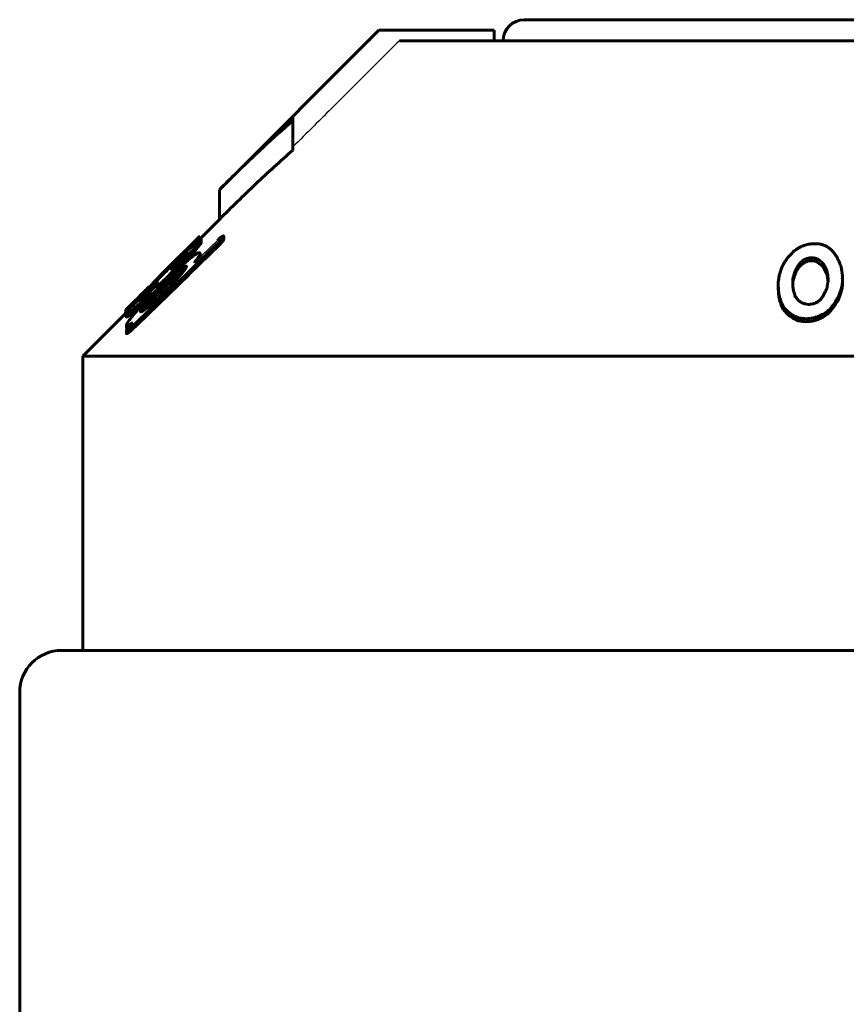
# Model space of a CAD drawing. Header units: millimetres. Extents: x -268 to 542, y -145 to 144.
# Tile 11 of 14: x 377 to 417, y 96 to 142. Entities that reach past the tile are written whole.
import ezdxf

# ---------------------------------------------------------------- set-up
doc = ezdxf.new("R2010")
doc.units = ezdxf.units.MM
doc.linetypes.add('K5LT-1', pattern=[0])
doc.linetypes.add('K5LT_BASIC', pattern=[0])
doc.layers.add('Системный слой (1)', color=7, linetype='Continuous', true_color=0x6c6c6c)

# ---------------------------------------------------------------- blocks, each defined once
blk = doc.blocks.new('U36')
at = {"layer": 'Системный слой (1)', "color": 150, "linetype": 'K5LT_BASIC', "lineweight": 60, "true_color": 0x0080ff}
for p, q in [((385.778, 132.186), (385.766, 132.175)), ((385.783, 132.19), (385.778, 132.186)), ((385.785, 132.191), (385.783, 132.19)), ((385.783, 132.188), (385.784, 132.19)), ((385.784, 132.19), (385.784, 132.191)), ((385.784, 132.191), (385.785, 132.191))]:
    blk.add_line(p, q, dxfattribs=at)
blk = doc.blocks.new('U37')
at = {"layer": 'Системный слой (1)', "color": 150, "linetype": 'K5LT_BASIC', "lineweight": 60, "true_color": 0x0080ff}
for p, q in [((415.452, 130.747), (415.115, 131.001)), ((415.626, 130.411), (415.452, 130.747)), ((415.688, 130.048), (415.626, 130.411))]:
    blk.add_line(p, q, dxfattribs=at)
blk = doc.blocks.new('U39')
at = {"layer": 'Системный слой (1)', "color": 150, "linetype": 'K5LT_BASIC', "lineweight": 60, "true_color": 0x0080ff}
for p, q in [((384.637, 130.765), (384.559, 130.689)), ((384.715, 130.839), (384.637, 130.765)), ((384.793, 130.913), (384.715, 130.839))]:
    blk.add_line(p, q, dxfattribs=at)
blk = doc.blocks.new('U40')
at = {"layer": 'Системный слой (1)', "color": 150, "linetype": 'K5LT_BASIC', "lineweight": 60, "true_color": 0x0080ff}
for p, q in [((383.788, 129.74), (383.793, 129.729)), ((383.793, 129.729), (383.813, 129.731)), ((383.813, 129.731), (383.854, 129.755))]:
    blk.add_line(p, q, dxfattribs=at)
blk = doc.blocks.new('U42')
at = {"layer": 'Системный слой (1)', "color": 150, "linetype": 'K5LT_BASIC', "lineweight": 60, "true_color": 0x0080ff}
for p, q in [((382.308, 127.819), (382.321, 127.809)), ((382.321, 127.809), (382.342, 127.806)), ((382.342, 127.806), (382.372, 127.811))]:
    blk.add_line(p, q, dxfattribs=at)
blk = doc.blocks.new('U43')
at = {"layer": 'Системный слой (1)', "color": 150, "linetype": 'K5LT_BASIC', "lineweight": 60, "true_color": 0x0080ff}
for p, q in [((382.263, 128.569), (382.265, 128.575)), ((382.265, 128.575), (382.269, 128.585)), ((382.269, 128.585), (382.277, 128.597))]:
    blk.add_line(p, q, dxfattribs=at)
blk = doc.blocks.new('U46')
at = {"layer": 'Системный слой (1)', "color": 150, "linetype": 'K5LT_BASIC', "lineweight": 60, "true_color": 0x0080ff}
for p, q in [((384.949, 130.84), (385.242, 131.153)), ((385.242, 131.153), (385.514, 131.453)), ((384.641, 130.517), (384.949, 130.84))]:
    blk.add_line(p, q, dxfattribs=at)
blk = doc.blocks.new('U48')
at = {"layer": 'Системный слой (1)', "color": 150, "linetype": 'K5LT_BASIC', "lineweight": 60, "true_color": 0x0080ff}
for p, q in [((385.785, 132.109), (385.817, 132.131)), ((385.817, 132.131), (385.835, 132.139)), ((385.835, 132.139), (385.841, 132.133))]:
    blk.add_line(p, q, dxfattribs=at)
blk = doc.blocks.new('U51')
at = {"layer": 'Системный слой (1)', "color": 150, "linetype": 'K5LT_BASIC', "lineweight": 60, "true_color": 0x0080ff}
for p, q in [((414.054, 130.211), (414.028, 130.117)), ((414.012, 130.022), (414.005, 129.928)), ((414.028, 130.117), (414.012, 130.022))]:
    blk.add_line(p, q, dxfattribs=at)
blk = doc.blocks.new('U53')
at = {"layer": 'Системный слой (1)', "color": 150, "linetype": 'K5LT_BASIC', "lineweight": 60, "true_color": 0x0080ff}
for p, q in [((382.277, 128.541), (382.289, 128.551)), ((382.289, 128.551), (382.319, 128.578)), ((382.319, 128.578), (382.363, 128.618))]:
    blk.add_line(p, q, dxfattribs=at)
blk = doc.blocks.new('U54')
at = {"layer": 'Системный слой (1)', "color": 150, "linetype": 'K5LT_BASIC', "lineweight": 60, "true_color": 0x0080ff}
for p, q in [((383.921, 130.33), (385.689, 132.099)), ((382.395, 128.804), (383.152, 129.561))]:
    blk.add_line(p, q, dxfattribs=at)
blk = doc.blocks.new('U55')
at = {"layer": 'Системный слой (1)', "color": 150, "linetype": 'K5LT_BASIC', "lineweight": 60, "true_color": 0x0080ff}
for p, q in [((385.785, 132.052), (386.732, 133)), ((380.232, 126.5), (382.277, 128.545))]:
    blk.add_line(p, q, dxfattribs=at)
blk = doc.blocks.new('U61')
at = {"layer": 'Системный слой (1)', "color": 150, "linetype": 'K5LT_BASIC', "lineweight": 60, "true_color": 0x0080ff}
for p, q in [((383.46, 129.588), (383.604, 129.736)), ((383.604, 129.736), (383.75, 129.885)), ((383.32, 129.442), (383.46, 129.588))]:
    blk.add_line(p, q, dxfattribs=at)
blk = doc.blocks.new('U62')
at = {"layer": 'Системный слой (1)', "color": 150, "linetype": 'K5LT_BASIC', "lineweight": 60, "true_color": 0x0080ff}
for p, q in [((384.529, 130.139), (384.821, 130.402)), ((384.821, 130.402), (385.073, 130.597)), ((384.231, 129.859), (384.529, 130.139))]:
    blk.add_line(p, q, dxfattribs=at)
blk = doc.blocks.new('U63')
at = {"layer": 'Системный слой (1)', "color": 150, "linetype": 'K5LT_BASIC', "lineweight": 60, "true_color": 0x0080ff}
for p, q in [((385.8, 131.186), (385.805, 131.197)), ((385.805, 131.197), (385.81, 131.208)), ((385.81, 131.208), (385.814, 131.218))]:
    blk.add_line(p, q, dxfattribs=at)

msp = doc.modelspace()

# ---------------------------------------------------------------- linework, layer by layer
at = {"layer": 'Системный слой (1)', "color": 150, "linetype": 'K5LT_BASIC', "lineweight": 60, "true_color": 0x0080ff}
for p, q in [((401.232, 142.5), (439.232, 142.5)), ((386.732, 134.414), (394.318, 142)), ((394.318, 142), (394.377, 142)), ((399.807, 142), (394.377, 142)), ((399.807, 141.5), (399.807, 142)), ((395.294, 141.5), (418.482, 141.5)), ((390.232, 137.863), (390.232, 137.711)), ((390.232, 136.297), (390.232, 137.711)), ((386.732, 133), (386.732, 134.414)), ((385.783, 132.047), (385.783, 132.188)), ((385.785, 132.05), (385.785, 132.191)), ((385.841, 132.109), (385.841, 132.133)), ((386.946, 132.066), (386.946, 132.207)), ((385.714, 131.971), (385.783, 132.047)), ((385.872, 132.058), (385.872, 132.045)), ((385.872, 131.904), (385.872, 132.045)), ((386.642, 131.694), (386.642, 131.835)), ((384.883, 131.292), (384.848, 131.258)), ((384.883, 131.276), (384.883, 131.292)), ((385.046, 131.417), (384.937, 131.308)), ((384.937, 131.254), (384.937, 131.308)), ((385.046, 131.359), (385.046, 131.417)), ((385.207, 131.412), (385.207, 131.397)), ((385.514, 131.453), (385.514, 131.594)), ((385.814, 131.218), (385.814, 131.36)), ((415.115, 131.001), (415.115, 131.143)), ((384.398, 130.726), (384.398, 130.803)), ((384.47, 130.744), (384.559, 130.831)), ((384.47, 130.602), (384.47, 130.744)), ((384.559, 130.689), (384.47, 130.602)), ((384.559, 130.689), (384.559, 130.831)), ((384.739, 131.121), (384.739, 131.124)), ((384.739, 131.061), (384.739, 131.121)), ((385.544, 130.942), (385.582, 130.974)), ((383.859, 130.188), (383.859, 130.233)), ((384.579, 130.595), (384.146, 130.159)), ((384.47, 130.602), (384.467, 130.599)), ((384.504, 130.611), (384.47, 130.579)), ((384.579, 130.459), (384.579, 130.595)), ((414.054, 130.211), (414.054, 130.353)), ((416.357, 130.225), (416.377, 130.139)), ((416.377, 130.139), (416.377, 130.245)), ((383.3, 129.693), (383.392, 129.785)), ((383.409, 129.802), (383.409, 129.817)), ((383.767, 130.044), (383.75, 130.027)), ((383.75, 129.885), (383.75, 130.027)), ((383.767, 129.902), (383.75, 129.885)), ((383.767, 129.902), (383.767, 130.044)), ((383.788, 129.74), (383.788, 129.882)), ((383.928, 129.705), (384.033, 129.809)), ((383.999, 129.899), (384.054, 129.952)), ((384.146, 130.043), (384.146, 130.159)), ((384.231, 129.859), (384.231, 130)), ((413.318, 129.744), (413.318, 129.885)), ((416.377, 129.998), (416.377, 130.139)), ((383.102, 129.497), (383.102, 129.511)), ((383.443, 129.538), (383.443, 129.526)), ((383.443, 129.385), (383.443, 129.526)), ((384.033, 129.668), (383.928, 129.564)), ((384.231, 129.664), (383.945, 129.385)), ((382.454, 128.726), (382.454, 128.843)), ((383.099, 128.672), (383.099, 128.814)), ((383.174, 129.223), (383.14, 129.189)), ((383.174, 129.081), (383.14, 129.047)), ((383.174, 129.081), (383.174, 129.223)), ((413.587, 128.679), (413.587, 128.821)), ((382.263, 128.531), (382.263, 128.569)), ((382.277, 128.541), (382.277, 128.683)), ((382.294, 128.37), (382.294, 128.512)), ((382.58, 128.545), (382.58, 128.687)), ((383.099, 128.672), (383.073, 128.639)), ((415.763, 128.587), (415.763, 128.729)), ((382.308, 127.819), (382.308, 127.961)), ((382.703, 127.87), (382.703, 128.011)), ((382.308, 127.568), (382.308, 127.71)), ((382.325, 127.58), (382.325, 127.722)), ((380.232, 126.5), (460.232, 126.5)), ((380.232, 112.5), (380.232, 126.5)), ((461.232, 112.5), (379.232, 112.5)), ((377.232, 110.5), (377.232, 95))]:
    msp.add_line(p, q, dxfattribs=at)
for centre, radius, start, end in [((401.232, 141.5), 1, 90, 180), ((420.457, 89.722), 39.644, 98.0024, 98.2663), ((379.232, 110.5), 2, 90, 180)]:
    msp.add_arc(centre, radius, start, end, dxfattribs=at)
at = {"layer": 'Системный слой (1)', "color": 7, "linetype": 'K5LT-1'}
for points, knots in [([(394.377, 142), (394.162, 141.786), (392.78, 140.407), (391.399, 139.028), (390.232, 137.863)], [0, 0, 0, 0, 0.304, 1.954023, 1.954023, 1.954023, 1.954023]), ([(395.294, 141.5), (394.974, 141.181), (394.296, 140.504), (393.265, 139.476), (391.898, 138.112), (390.889, 137.105), (390.232, 136.449)], [0, 0, 0, 0, 1.276408, 2.707342, 4.113524, 6.73638, 6.73638, 6.73638, 6.73638])]:
    msp.add_open_spline(points, degree=3, knots=knots, dxfattribs=at)
at = {"layer": 'Системный слой (1)', "color": 150, "linetype": 'K5LT_BASIC', "lineweight": 60, "true_color": 0x0080ff}
for points, knots in [([(390.232, 137.711), (389.755, 137.292), (388.822, 136.446), (387.661, 135.335), (386.972, 134.654), (386.732, 134.414)], [0, 0, 0, 0, 2.4017, 4.74577, 6, 6, 6, 6]), ([(390.232, 136.297), (389.634, 135.771), (388.456, 134.695), (387.302, 133.57), (386.732, 133)], [0, 0, 0, 0, 2.51244, 5, 5, 5, 5]), ([(385.046, 131.417), (385.137, 131.509), (385.292, 131.667), (385.438, 131.819), (385.512, 131.896), (385.554, 131.94), (385.6, 131.99), (385.647, 132.04), (385.719, 132.117), (385.759, 132.162), (385.781, 132.186), (385.783, 132.188)], [0, 0, 0, 0, 2.839157, 4.897006, 5.403898, 5.985571, 6.786306, 7.740498, 8.677308, 11.68046, 12, 12, 12, 12]), ([(386.946, 132.207), (386.94, 132.212), (386.927, 132.216), (386.904, 132.209), (386.891, 132.204), (386.877, 132.197), (386.858, 132.186), (386.832, 132.169), (386.804, 132.148), (386.775, 132.124), (386.721, 132.078), (386.676, 132.037), (386.642, 132.004)], [0, 0, 0, 0, 3.054772, 4.087976, 4.537085, 5.197613, 6.089196, 7.063609, 8.046294, 8.99553, 9.83962, 13, 13, 13, 13]), ([(386.642, 131.835), (386.672, 131.864), (386.716, 131.908), (386.775, 131.971), (386.811, 132.012), (386.842, 132.049), (386.866, 132.081), (386.909, 132.14), (386.933, 132.181), (386.946, 132.207)], [0, 0, 0, 0, 2.082945, 3.070418, 4.43191, 5.06467, 5.886025, 6.884231, 10, 10, 10, 10]), ([(385.619, 131.892), (385.515, 131.799), (385.289, 131.591), (384.909, 131.228), (384.505, 130.833), (384.229, 130.559), (384.091, 130.421)], [0, 0, 0, 0, 1.699632, 3.43004, 5.197194, 7, 7, 7, 7]), ([(385.514, 131.594), (385.548, 131.634), (385.607, 131.704), (385.68, 131.792), (385.732, 131.855), (385.771, 131.903), (385.803, 131.943), (385.826, 131.973), (385.846, 132), (385.863, 132.026), (385.871, 132.04), (385.872, 132.045), (385.872, 132.045)], [0, 0, 0, 0, 2.849149, 4.971425, 6.444351, 7.770175, 8.839568, 9.923347, 10.539356, 11.615873, 12.844794, 13, 13, 13, 13]), ([(385.514, 131.453), (385.548, 131.493), (385.607, 131.563), (385.68, 131.65), (385.732, 131.714), (385.771, 131.761), (385.803, 131.802), (385.826, 131.832), (385.846, 131.859), (385.863, 131.884), (385.871, 131.899), (385.872, 131.903), (385.872, 131.904)], [0, 0, 0, 0, 2.849149, 4.971425, 6.444351, 7.770175, 8.839568, 9.923347, 10.539356, 11.615873, 12.844794, 13, 13, 13, 13]), ([(385.872, 132.058), (385.872, 132.064), (385.866, 132.07), (385.847, 132.064), (385.82, 132.05), (385.789, 132.029), (385.741, 131.993), (385.687, 131.949), (385.64, 131.91), (385.619, 131.892)], [0, 0, 0, 0, 1.881133, 3.303553, 4.226116, 5.764853, 6.799753, 8.634258, 10, 10, 10, 10]), ([(386.642, 131.694), (386.672, 131.723), (386.716, 131.767), (386.775, 131.829), (386.811, 131.871), (386.842, 131.908), (386.866, 131.939), (386.909, 131.998), (386.933, 132.039), (386.946, 132.066)], [0, 0, 0, 0, 2.082945, 3.070418, 4.43191, 5.06467, 5.886025, 6.884231, 10, 10, 10, 10]), ([(414.812, 131.826), (414.736, 131.814), (414.62, 131.785), (414.494, 131.739), (414.391, 131.695), (414.281, 131.639), (414.191, 131.584), (414.147, 131.555)], [0, 0, 0, 0, 2.442065, 3.859676, 4.380073, 6.146694, 8, 8, 8, 8]), ([(416.323, 130.669), (416.301, 130.747), (416.252, 130.896), (416.168, 131.092), (416.082, 131.25), (416.008, 131.361), (415.925, 131.466), (415.845, 131.549), (415.762, 131.619), (415.676, 131.68), (415.594, 131.727), (415.482, 131.776), (415.371, 131.813), (415.208, 131.842), (415.02, 131.85), (414.883, 131.837), (414.812, 131.826)], [0, 0, 0, 0, 2.2688, 4.346965, 5.795623, 7.097762, 7.880491, 9.272701, 10.009309, 10.541229, 11.793552, 12.189864, 13.252639, 14.302688, 15.587717, 17, 17, 17, 17]), ([(385.544, 131.303), (385.449, 131.229), (385.281, 131.091), (385.056, 130.897), (384.91, 130.765), (384.756, 130.625), (384.478, 130.366), (384.223, 130.12), (384.054, 129.952)], [0, 0, 0, 0, 1.958425, 3.296974, 4.12341, 4.583495, 6.018114, 9, 9, 9, 9]), ([(384.398, 130.803), (384.414, 130.82), (384.441, 130.848), (384.495, 130.903), (384.535, 130.944), (384.579, 130.987), (384.615, 131.024), (384.655, 131.064), (384.7, 131.109), (384.764, 131.174), (384.815, 131.224), (384.848, 131.258)], [0, 0, 0, 0, 2.928045, 4.07222, 5.663341, 6.510877, 7.34066, 8.193089, 9.113181, 10.081488, 12, 12, 12, 12]), ([(384.504, 130.611), (384.564, 130.673), (384.653, 130.766), (384.774, 130.893), (384.859, 130.984), (384.951, 131.083), (385.016, 131.154), (385.076, 131.222), (385.116, 131.268), (385.156, 131.317), (385.184, 131.354), (385.202, 131.382), (385.207, 131.393), (385.207, 131.397)], [0, 0, 0, 0, 2.759405, 4.05489, 5.662593, 6.8493, 8.664734, 9.096276, 10.321451, 11.150252, 12.121756, 12.997684, 14, 14, 14, 14]), ([(385.207, 131.412), (385.207, 131.415), (385.204, 131.416), (385.191, 131.41), (385.172, 131.397), (385.147, 131.377), (385.121, 131.355), (385.089, 131.328), (385.054, 131.296), (385.017, 131.263), (384.969, 131.22), (384.897, 131.153), (384.788, 131.05), (384.669, 130.937), (384.59, 130.861), (384.559, 130.831)], [0, 0, 0, 0, 0.876333, 1.661463, 2.622109, 3.317114, 4.083198, 4.884177, 5.73278, 6.625186, 7.396228, 8.866036, 11.249643, 14.103123, 16, 16, 16, 16]), ([(384.579, 130.595), (384.686, 130.705), (384.84, 130.865), (385.071, 131.11), (385.281, 131.337), (385.436, 131.508), (385.514, 131.594)], [0, 0, 0, 0, 2.220592, 3.246296, 5.043341, 7, 7, 7, 7]), ([(385.046, 131.445), (385.015, 131.413), (384.962, 131.358), (384.896, 131.29), (384.849, 131.242), (384.82, 131.211), (384.795, 131.185), (384.776, 131.165), (384.758, 131.145), (384.745, 131.131), (384.74, 131.125), (384.739, 131.124), (384.739, 131.124)], [0, 0, 0, 0, 3.290735, 5.625847, 7.1729, 8.598658, 9.218678, 10.329102, 11.161718, 12.052796, 12.761305, 13, 13, 13, 13]), ([(384.739, 131.121), (384.739, 131.121), (384.74, 131.121), (384.744, 131.124), (384.751, 131.13), (384.762, 131.141), (384.781, 131.158), (384.806, 131.181), (384.834, 131.208), (384.877, 131.25), (384.912, 131.284), (384.937, 131.308)], [0, 0, 0, 0, 0.74846, 1.327158, 2.095938, 3.010953, 4.174793, 5.676484, 7.160116, 8.512883, 12, 12, 12, 12]), ([(384.883, 131.292), (384.925, 131.334), (384.977, 131.386), (385.033, 131.442), (385.061, 131.469), (385.086, 131.494), (385.105, 131.513), (385.129, 131.536), (385.135, 131.541), (385.135, 131.541)], [0, 0, 0, 0, 3.068811, 3.791411, 4.811295, 5.6407, 6.54595, 7.429229, 10, 10, 10, 10]), ([(385.135, 131.541), (385.135, 131.54), (385.13, 131.534), (385.103, 131.505), (385.071, 131.471), (385.046, 131.445)], [0, 0, 0, 0, 1.589278, 3.106431, 6, 6, 6, 6]), ([(385.814, 131.36), (385.814, 131.382), (385.806, 131.41), (385.773, 131.421), (385.739, 131.415), (385.701, 131.401), (385.651, 131.375), (385.593, 131.338), (385.554, 131.31), (385.544, 131.303)], [0, 0, 0, 0, 2.860105, 4.573833, 5.888623, 6.638091, 8.005081, 9.509025, 10, 10, 10, 10]), ([(385.544, 130.942), (385.579, 130.986), (385.643, 131.073), (385.71, 131.17), (385.753, 131.238), (385.787, 131.299), (385.806, 131.338), (385.814, 131.36)], [0, 0, 0, 0, 2.080322, 4.132122, 5.125435, 6.090952, 8, 8, 8, 8]), ([(414.147, 131.555), (414.057, 131.48), (413.921, 131.353), (413.762, 131.17), (413.66, 131.028), (413.562, 130.87), (413.473, 130.689), (413.403, 130.493), (413.336, 130.224), (413.318, 130.027), (413.318, 129.885)], [0, 0, 0, 0, 1.738836, 2.82707, 3.835327, 4.592273, 5.942738, 7.304619, 8.304245, 11, 11, 11, 11]), ([(414.054, 130.353), (414.074, 130.415), (414.107, 130.508), (414.164, 130.636), (414.212, 130.727), (414.271, 130.821), (414.327, 130.894), (414.399, 130.971), (414.46, 131.024), (414.525, 131.067), (414.569, 131.092), (414.631, 131.122), (414.706, 131.149), (414.766, 131.161), (414.795, 131.166)], [0, 0, 0, 0, 2.904128, 4.270601, 5.970636, 7.232127, 8.788854, 9.643034, 11.261401, 11.743952, 12.382763, 13.003859, 14.064167, 15, 15, 15, 15]), ([(415.115, 131.143), (415.087, 131.15), (415.031, 131.162), (414.947, 131.172), (414.868, 131.174), (414.818, 131.169), (414.795, 131.166)], [0, 0, 0, 0, 1.970782, 3.851431, 5.51168, 7, 7, 7, 7]), ([(415.692, 130.061), (415.692, 130.15), (415.683, 130.298), (415.649, 130.479), (415.615, 130.588), (415.586, 130.664), (415.555, 130.732), (415.509, 130.813), (415.448, 130.897), (415.373, 130.977), (415.288, 131.047), (415.202, 131.101), (415.141, 131.131), (415.115, 131.143)], [0, 0, 0, 0, 3.037142, 5.030314, 6.241486, 6.91014, 7.768581, 8.731215, 9.943266, 11.090941, 12.136334, 13.229737, 14, 14, 14, 14]), ([(383.859, 130.233), (383.902, 130.276), (383.974, 130.351), (384.053, 130.434), (384.141, 130.527), (384.215, 130.607), (384.301, 130.699), (384.356, 130.758), (384.39, 130.794), (384.398, 130.803)], [0, 0, 0, 0, 1.423283, 2.676568, 3.371659, 5.634277, 6.958105, 9.197355, 10, 10, 10, 10]), ([(384.231, 130), (384.297, 130.063), (384.402, 130.163), (384.553, 130.303), (384.673, 130.413), (384.8, 130.525), (384.894, 130.605), (384.982, 130.675), (385.041, 130.719), (385.097, 130.754), (385.13, 130.769), (385.15, 130.773), (385.165, 130.769), (385.169, 130.76), (385.169, 130.75)], [0, 0, 0, 0, 2.544984, 3.931563, 5.637035, 7.099214, 8.85211, 9.382997, 10.851297, 11.587984, 12.582316, 13.279704, 13.759891, 15, 15, 15, 15]), ([(384.47, 130.744), (384.467, 130.74), (384.462, 130.735), (384.457, 130.729), (384.454, 130.724), (384.453, 130.722), (384.453, 130.722)], [0, 0, 0, 0, 2.597637, 3.993898, 5.287712, 7, 7, 7, 7]), ([(384.453, 130.722), (384.453, 130.717), (384.453, 130.708), (384.455, 130.693), (384.457, 130.67), (384.462, 130.633), (384.467, 130.599), (384.47, 130.579)], [0, 0, 0, 0, 0.884792, 1.687003, 2.733734, 5.086976, 8, 8, 8, 8]), ([(385.005, 130.508), (385.037, 130.548), (385.076, 130.601), (385.131, 130.682), (385.155, 130.723), (385.169, 130.75)], [0, 0, 0, 0, 2.443377, 3.441744, 6, 6, 6, 6]), ([(414.795, 131.024), (414.773, 131.021), (414.725, 131.012), (414.661, 130.992), (414.599, 130.966), (414.548, 130.94), (414.477, 130.896), (414.411, 130.841), (414.343, 130.77), (414.292, 130.708), (414.246, 130.641), (414.201, 130.566), (414.158, 130.482), (414.104, 130.36), (414.073, 130.271), (414.054, 130.211)], [0, 0, 0, 0, 0.748424, 1.682875, 2.352816, 3.13287, 3.75136, 5.471912, 6.433906, 7.762068, 8.829089, 9.944953, 11.606397, 13.067026, 16, 16, 16, 16]), ([(415.115, 131.001), (415.087, 131.008), (415.031, 131.021), (414.947, 131.031), (414.868, 131.033), (414.818, 131.028), (414.795, 131.024)], [0, 0, 0, 0, 1.970782, 3.851431, 5.51168, 7, 7, 7, 7]), ([(416.377, 130.245), (416.377, 130.247), (416.377, 130.254), (416.375, 130.266), (416.373, 130.284), (416.37, 130.309), (416.365, 130.35), (416.358, 130.407), (416.344, 130.515), (416.331, 130.605), (416.323, 130.669)], [0, 0, 0, 0, 0.186985, 0.554316, 0.91041, 1.554744, 2.559124, 4.045888, 5.97909, 11, 11, 11, 11]), ([(384.091, 130.421), (383.967, 130.297), (383.691, 130.018), (383.417, 129.741), (383.266, 129.588)], [0, 0, 0, 0, 2.238587, 5, 5, 5, 5]), ([(383.355, 129.721), (383.413, 129.779), (383.498, 129.864), (383.607, 129.975), (383.719, 130.088), (383.803, 130.174), (383.859, 130.233)], [0, 0, 0, 0, 2.341819, 3.374507, 4.472894, 7, 7, 7, 7]), ([(384.231, 129.664), (384.312, 129.743), (384.432, 129.863), (384.584, 130.022), (384.694, 130.142), (384.791, 130.251), (384.898, 130.375), (384.964, 130.456), (385.005, 130.508)], [0, 0, 0, 0, 2.472745, 3.684649, 4.932824, 6.217568, 7.16074, 9, 9, 9, 9]), ([(414.054, 130.353), (414.04, 130.313), (414.019, 130.226), (414.005, 130.111), (414.003, 130.036), (414.003, 130.008)], [0, 0, 0, 0, 2.105656, 4.499335, 6, 6, 6, 6]), ([(416.357, 130.225), (416.36, 130.226), (416.365, 130.227), (416.37, 130.229), (416.372, 130.231), (416.374, 130.234), (416.377, 130.238), (416.377, 130.242), (416.377, 130.245)], [0, 0, 0, 0, 2.492251, 3.477821, 4.343884, 5.213958, 6.226146, 9, 9, 9, 9]), ([(383.999, 129.899), (383.841, 129.742), (383.648, 129.549), (383.431, 129.325), (383.324, 129.213), (383.132, 129.01), (382.947, 128.808), (382.759, 128.596), (382.681, 128.504), (382.632, 128.446)], [0, 0, 0, 0, 3.146351, 3.842236, 4.488303, 5.408524, 7.951462, 8.672173, 10, 10, 10, 10]), ([(383.75, 130.027), (383.681, 129.957), (383.59, 129.864), (383.451, 129.72), (383.354, 129.619), (383.238, 129.498), (383.164, 129.419), (383.088, 129.336), (383.041, 129.283), (382.996, 129.229), (382.969, 129.195), (382.947, 129.164), (382.942, 129.151), (382.942, 129.147)], [0, 0, 0, 0, 2.745771, 3.602286, 5.601589, 6.755827, 8.551744, 8.974339, 10.531093, 11.10338, 12.079667, 12.863865, 14, 14, 14, 14]), ([(383.102, 129.511), (383.131, 129.541), (383.177, 129.586), (383.241, 129.65), (383.289, 129.698), (383.331, 129.74), (383.361, 129.769), (383.379, 129.787), (383.39, 129.799), (383.398, 129.806), (383.404, 129.812), (383.408, 129.816), (383.409, 129.817), (383.409, 129.817)], [0, 0, 0, 0, 3.459795, 5.316683, 7.549542, 9.342726, 10.752337, 11.538252, 12.094667, 12.66833, 13.059339, 13.531377, 14, 14, 14, 14]), ([(383.788, 130.196), (383.775, 130.182), (383.752, 130.158), (383.709, 130.113), (383.671, 130.072), (383.623, 130.022), (383.582, 129.978), (383.531, 129.925), (383.498, 129.892), (383.449, 129.842), (383.417, 129.81), (383.392, 129.785)], [0, 0, 0, 0, 2.582727, 4.224835, 6.130532, 7.08035, 8.87906, 9.419288, 10.422206, 10.778216, 12, 12, 12, 12]), ([(383.788, 129.882), (383.788, 129.874), (383.792, 129.866), (383.811, 129.871), (383.827, 129.879), (383.842, 129.888), (383.862, 129.902), (383.89, 129.923), (383.931, 129.957), (383.981, 130.001), (384.056, 130.071), (384.11, 130.123), (384.146, 130.159)], [0, 0, 0, 0, 2.829768, 4.166271, 4.871793, 5.485473, 6.30093, 7.183967, 8.069779, 9.547386, 10.646736, 13, 13, 13, 13]), ([(384.231, 130), (384.231, 130), (384.231, 130), (384.23, 129.999), (384.229, 129.998), (384.228, 129.998), (384.226, 129.997), (384.225, 129.995), (384.221, 129.992), (384.217, 129.987), (384.21, 129.981), (384.2, 129.971), (384.182, 129.954), (384.15, 129.923), (384.099, 129.873), (384.057, 129.832), (384.033, 129.809)], [0, 0, 0, 0, 0.156271, 0.253941, 0.321091, 0.398941, 0.495434, 0.607757, 0.890522, 1.393702, 1.765771, 2.585777, 3.986372, 6.275759, 10.906491, 17, 17, 17, 17]), ([(384.231, 129.859), (384.231, 129.859), (384.231, 129.859), (384.23, 129.858), (384.229, 129.857), (384.228, 129.856), (384.226, 129.855), (384.225, 129.853), (384.221, 129.85), (384.217, 129.846), (384.21, 129.84), (384.2, 129.83), (384.182, 129.813), (384.15, 129.781), (384.099, 129.732), (384.057, 129.691), (384.033, 129.668)], [0, 0, 0, 0, 0.156271, 0.253941, 0.321091, 0.398941, 0.495434, 0.607757, 0.890522, 1.393702, 1.765771, 2.585777, 3.986372, 6.275759, 10.906491, 17, 17, 17, 17]), ([(413.318, 129.885), (413.318, 129.789), (413.325, 129.646), (413.351, 129.459), (413.388, 129.279), (413.456, 129.063), (413.538, 128.899), (413.587, 128.821)], [0, 0, 0, 0, 2.070939, 3.099266, 4.106596, 6.068724, 8, 8, 8, 8]), ([(413.318, 129.744), (413.318, 129.648), (413.325, 129.505), (413.351, 129.318), (413.388, 129.138), (413.456, 128.921), (413.538, 128.758), (413.587, 128.679)], [0, 0, 0, 0, 2.070939, 3.099266, 4.106596, 6.068724, 8, 8, 8, 8]), ([(414.003, 130.008), (414.003, 129.936), (414.008, 129.823), (414.028, 129.672), (414.051, 129.561), (414.08, 129.466), (414.12, 129.369), (414.166, 129.283), (414.235, 129.192), (414.298, 129.13), (414.373, 129.076), (414.442, 129.036), (414.525, 129.002), (414.628, 128.972), (414.707, 128.959), (414.757, 128.955)], [0, 0, 0, 0, 2.616272, 4.080238, 5.475185, 6.748314, 7.645074, 9.228259, 10.16163, 11.534466, 12.1368, 13.037394, 13.900674, 14.701953, 16, 16, 16, 16]), ([(414.938, 128.98), (414.963, 128.984), (414.997, 128.991), (415.046, 129.006), (415.089, 129.022), (415.142, 129.048), (415.196, 129.082), (415.252, 129.125), (415.311, 129.179), (415.365, 129.241), (415.413, 129.304), (415.467, 129.384), (415.527, 129.491), (415.587, 129.62), (415.622, 129.708), (415.637, 129.749)], [0, 0, 0, 0, 0.923689, 1.284071, 1.868561, 2.653212, 3.548347, 4.415861, 5.550427, 6.93449, 8.030289, 9.142636, 11.354741, 13.846563, 16, 16, 16, 16]), ([(415.637, 129.749), (415.641, 129.778), (415.648, 129.828), (415.659, 129.896), (415.667, 129.947), (415.674, 129.986), (415.679, 130.012), (415.683, 130.03), (415.687, 130.046), (415.69, 130.056), (415.692, 130.061)], [0, 0, 0, 0, 3.085543, 5.219641, 7.205968, 8.517964, 9.296772, 9.980017, 10.456736, 11, 11, 11, 11]), ([(415.763, 128.729), (415.838, 128.816), (415.963, 128.975), (416.094, 129.18), (416.178, 129.336), (416.244, 129.48), (416.308, 129.656), (416.363, 129.882), (416.377, 130.049), (416.377, 130.139)], [0, 0, 0, 0, 2.026055, 3.580087, 4.476427, 5.366037, 6.602313, 8.142607, 10, 10, 10, 10]), ([(415.763, 128.587), (415.838, 128.675), (415.963, 128.833), (416.094, 129.038), (416.178, 129.195), (416.244, 129.338), (416.308, 129.515), (416.363, 129.741), (416.377, 129.907), (416.377, 129.998)], [0, 0, 0, 0, 2.026055, 3.580087, 4.476427, 5.366037, 6.602313, 8.142607, 10, 10, 10, 10]), ([(383.266, 129.588), (383.182, 129.501), (383.07, 129.386), (382.9, 129.208), (382.79, 129.091), (382.692, 128.986), (382.608, 128.896), (382.538, 128.82), (382.445, 128.716), (382.379, 128.639), (382.332, 128.578), (382.306, 128.542), (382.295, 128.522), (382.294, 128.514), (382.294, 128.512)], [0, 0, 0, 0, 2.871248, 3.784617, 5.959847, 6.87882, 7.531744, 9.266715, 9.800569, 11.843311, 12.82905, 13.442946, 14.626481, 15, 15, 15, 15]), ([(382.454, 128.843), (382.516, 128.902), (382.611, 128.993), (382.738, 129.115), (382.824, 129.198), (382.937, 129.308), (383.116, 129.484), (383.267, 129.633), (383.355, 129.721)], [0, 0, 0, 0, 2.355043, 3.309843, 4.006483, 4.93952, 6.615772, 9, 9, 9, 9]), ([(383.3, 129.693), (383.258, 129.651), (383.201, 129.594), (383.135, 129.53), (383.097, 129.492), (383.059, 129.456), (383.023, 129.421), (382.97, 129.37), (382.93, 129.333), (382.91, 129.315), (382.904, 129.31)], [0, 0, 0, 0, 2.295047, 3.065224, 3.772701, 4.627219, 5.586823, 6.546532, 9.446184, 11, 11, 11, 11]), ([(382.904, 129.31), (382.913, 129.319), (382.929, 129.336), (382.963, 129.371), (382.999, 129.408), (383.05, 129.459), (383.082, 129.491), (383.102, 129.511)], [0, 0, 0, 0, 1.97009, 2.96107, 5.401102, 6.462171, 8, 8, 8, 8]), ([(383.283, 129.41), (383.26, 129.389), (383.217, 129.351), (383.153, 129.294), (383.093, 129.243), (383.041, 129.2), (383.005, 129.172), (382.98, 129.156), (382.963, 129.146), (382.946, 129.139), (382.942, 129.142), (382.942, 129.147)], [0, 0, 0, 0, 1.493903, 2.770243, 4.382662, 5.900937, 7.153224, 8.081833, 8.975486, 9.997392, 12, 12, 12, 12]), ([(382.973, 128.63), (382.973, 128.619), (382.978, 128.607), (383.002, 128.607), (383.03, 128.616), (383.065, 128.634), (383.104, 128.658), (383.145, 128.686), (383.191, 128.72), (383.248, 128.765), (383.313, 128.817), (383.406, 128.895), (383.523, 128.997), (383.659, 129.12), (383.799, 129.249), (383.893, 129.337), (383.945, 129.385)], [0, 0, 0, 0, 1.650226, 2.641201, 3.44972, 4.375546, 5.161701, 5.773517, 6.554298, 7.442125, 8.392769, 9.391814, 11.348771, 13.205453, 14.906163, 17, 17, 17, 17]), ([(383.928, 129.705), (383.846, 129.625), (383.725, 129.503), (383.549, 129.321), (383.404, 129.165), (383.245, 128.987), (383.149, 128.874), (383.099, 128.814)], [0, 0, 0, 0, 2.086905, 3.155501, 4.732598, 6.193295, 8, 8, 8, 8]), ([(383.928, 129.564), (383.846, 129.484), (383.725, 129.362), (383.549, 129.179), (383.404, 129.024), (383.245, 128.846), (383.149, 128.733), (383.099, 128.672)], [0, 0, 0, 0, 2.086905, 3.155501, 4.732598, 6.193295, 8, 8, 8, 8]), ([(383.174, 129.223), (383.195, 129.244), (383.226, 129.276), (383.269, 129.321), (383.307, 129.361), (383.349, 129.407), (383.388, 129.452), (383.416, 129.487), (383.434, 129.511), (383.441, 129.522), (383.443, 129.526)], [0, 0, 0, 0, 1.934518, 2.904162, 4.173717, 5.692739, 7.420465, 8.912491, 10.091919, 11, 11, 11, 11]), ([(383.174, 129.081), (383.195, 129.102), (383.226, 129.134), (383.269, 129.18), (383.307, 129.22), (383.349, 129.266), (383.388, 129.311), (383.416, 129.346), (383.434, 129.369), (383.441, 129.38), (383.443, 129.385)], [0, 0, 0, 0, 1.934518, 2.904162, 4.173717, 5.692739, 7.420465, 8.912491, 10.091919, 11, 11, 11, 11]), ([(383.443, 129.538), (383.443, 129.539), (383.44, 129.538), (383.431, 129.533), (383.42, 129.525), (383.402, 129.511), (383.381, 129.494), (383.342, 129.461), (383.308, 129.433), (383.283, 129.41)], [0, 0, 0, 0, 1.16325, 1.672215, 2.536411, 3.65903, 4.950005, 6.221525, 10, 10, 10, 10]), ([(382.277, 128.683), (382.277, 128.682), (382.284, 128.687), (382.307, 128.708), (382.347, 128.744), (382.395, 128.788), (382.439, 128.829), (382.454, 128.843)], [0, 0, 0, 0, 1.450104, 3.155297, 4.118464, 6.689764, 8, 8, 8, 8]), ([(382.395, 128.804), (382.364, 128.773), (382.329, 128.738), (382.295, 128.704), (382.28, 128.688), (382.277, 128.683), (382.277, 128.683)], [0, 0, 0, 0, 3.115455, 4.081137, 5.691003, 7, 7, 7, 7]), ([(382.58, 128.687), (382.623, 128.722), (382.699, 128.786), (382.797, 128.871), (382.864, 128.93), (382.911, 128.972), (382.971, 129.027), (383.048, 129.099), (383.109, 129.159), (383.14, 129.189)], [0, 0, 0, 0, 2.658813, 4.571723, 5.500637, 6.224272, 7.028572, 8.529888, 10, 10, 10, 10]), ([(382.58, 128.545), (382.623, 128.58), (382.699, 128.644), (382.797, 128.729), (382.864, 128.789), (382.911, 128.831), (382.971, 128.885), (383.048, 128.957), (383.109, 129.017), (383.14, 129.047)], [0, 0, 0, 0, 2.658813, 4.571723, 5.500637, 6.224272, 7.028572, 8.529888, 10, 10, 10, 10]), ([(383.099, 128.814), (383.077, 128.785), (383.046, 128.745), (383.011, 128.697), (382.991, 128.668), (382.978, 128.647), (382.973, 128.635), (382.973, 128.631), (382.973, 128.63)], [0, 0, 0, 0, 3.478355, 5.023293, 6.506976, 7.722207, 8.647874, 9, 9, 9, 9]), ([(413.587, 128.821), (413.643, 128.752), (413.74, 128.645), (413.882, 128.528), (414.014, 128.44), (414.122, 128.384), (414.247, 128.337), (414.349, 128.307), (414.49, 128.283), (414.655, 128.273), (414.777, 128.283), (414.846, 128.292)], [0, 0, 0, 0, 2.607965, 4.140629, 5.083942, 6.819207, 7.234791, 8.344464, 9.337302, 10.497818, 12, 12, 12, 12]), ([(382.294, 128.512), (382.294, 128.499), (382.305, 128.493), (382.345, 128.511), (382.374, 128.528), (382.413, 128.554), (382.479, 128.604), (382.54, 128.653), (382.58, 128.687)], [0, 0, 0, 0, 3.235924, 4.245074, 4.912048, 6.031357, 7.186537, 9, 9, 9, 9]), ([(382.294, 128.37), (382.294, 128.358), (382.305, 128.351), (382.345, 128.37), (382.374, 128.387), (382.413, 128.412), (382.479, 128.462), (382.54, 128.511), (382.58, 128.545)], [0, 0, 0, 0, 3.235924, 4.245074, 4.912048, 6.031357, 7.186537, 9, 9, 9, 9]), ([(382.632, 128.446), (382.578, 128.38), (382.497, 128.279), (382.405, 128.153), (382.345, 128.061), (382.313, 127.997), (382.308, 127.97), (382.308, 127.961)], [0, 0, 0, 0, 2.460153, 3.89213, 5.49117, 7.005979, 8, 8, 8, 8]), ([(413.587, 128.679), (413.643, 128.611), (413.74, 128.504), (413.882, 128.386), (414.014, 128.298), (414.122, 128.242), (414.247, 128.195), (414.349, 128.165), (414.49, 128.141), (414.655, 128.132), (414.777, 128.141), (414.846, 128.151)], [0, 0, 0, 0, 2.607965, 4.140629, 5.083942, 6.819207, 7.234791, 8.344464, 9.337302, 10.497818, 12, 12, 12, 12]), ([(414.846, 128.292), (414.9, 128.3), (414.99, 128.317), (415.1, 128.347), (415.182, 128.374), (415.262, 128.405), (415.353, 128.446), (415.451, 128.498), (415.596, 128.588), (415.698, 128.669), (415.763, 128.729)], [0, 0, 0, 0, 1.661691, 2.753172, 3.459885, 4.321429, 5.401412, 6.596369, 7.89287, 11, 11, 11, 11]), ([(414.846, 128.151), (414.9, 128.158), (414.99, 128.175), (415.1, 128.205), (415.182, 128.232), (415.262, 128.263), (415.353, 128.304), (415.451, 128.357), (415.596, 128.447), (415.698, 128.528), (415.763, 128.587)], [0, 0, 0, 0, 1.661691, 2.753172, 3.459885, 4.321429, 5.401412, 6.596369, 7.89287, 11, 11, 11, 11]), ([(382.308, 127.961), (382.312, 127.954), (382.323, 127.947), (382.349, 127.947), (382.374, 127.953), (382.406, 127.965), (382.445, 127.983), (382.487, 128.006), (382.542, 128.04), (382.585, 128.069), (382.614, 128.089)], [0, 0, 0, 0, 2.140829, 3.259465, 4.44214, 5.655213, 6.871589, 8.061423, 9.132072, 11, 11, 11, 11]), ([(382.614, 128.089), (382.585, 128.057), (382.537, 128.004), (382.475, 127.934), (382.429, 127.881), (382.392, 127.837), (382.364, 127.802), (382.337, 127.767), (382.318, 127.738), (382.309, 127.719), (382.308, 127.712), (382.308, 127.71)], [0, 0, 0, 0, 2.638748, 4.310684, 5.918997, 7.104119, 8.225359, 9.155633, 10.542094, 11.41178, 12, 12, 12, 12]), ([(382.325, 127.722), (382.325, 127.714), (382.328, 127.707), (382.343, 127.709), (382.353, 127.712), (382.367, 127.719), (382.387, 127.732), (382.412, 127.75), (382.443, 127.774), (382.478, 127.803), (382.521, 127.84), (382.572, 127.886), (382.636, 127.946), (382.68, 127.989), (382.703, 128.011)], [0, 0, 0, 0, 2.415638, 2.923763, 3.610448, 4.365856, 5.167941, 6.065659, 7.108076, 8.234058, 9.31588, 10.951464, 12.896895, 15, 15, 15, 15]), ([(382.325, 127.58), (382.325, 127.572), (382.328, 127.566), (382.343, 127.567), (382.353, 127.571), (382.367, 127.578), (382.387, 127.59), (382.412, 127.608), (382.443, 127.632), (382.478, 127.661), (382.521, 127.698), (382.572, 127.745), (382.636, 127.804), (382.68, 127.847), (382.703, 127.87)], [0, 0, 0, 0, 2.415638, 2.923763, 3.610448, 4.365856, 5.167941, 6.065659, 7.108076, 8.234058, 9.31588, 10.951464, 12.896895, 15, 15, 15, 15]), ([(382.308, 127.71), (382.308, 127.709), (382.308, 127.709), (382.31, 127.709), (382.313, 127.711), (382.315, 127.713), (382.319, 127.717), (382.322, 127.72), (382.325, 127.722)], [0, 0, 0, 0, 2.083242, 3.38667, 4.744712, 5.799114, 6.662426, 9, 9, 9, 9]), ([(382.308, 127.568), (382.308, 127.568), (382.308, 127.567), (382.31, 127.568), (382.313, 127.57), (382.315, 127.572), (382.319, 127.575), (382.322, 127.578), (382.325, 127.58)], [0, 0, 0, 0, 2.083242, 3.38667, 4.744712, 5.799114, 6.662426, 9, 9, 9, 9])]:
    msp.add_open_spline(points, degree=3, knots=knots, dxfattribs=at)
for points in [[(385.766, 132.175), (385.744, 132.153), (385.718, 132.128), (385.689, 132.099)], [(386.642, 131.835), (385.327, 130.563), (384.014, 129.288), (382.703, 128.011)], [(386.642, 131.694), (385.327, 130.421), (384.014, 129.146), (382.703, 127.87)], [(385.783, 132.047), (385.784, 132.048), (385.785, 132.049), (385.785, 132.05)], [(383.921, 130.33), (383.871, 130.28), (383.827, 130.236), (383.788, 130.196)], [(383.788, 129.882), (383.781, 129.948), (383.774, 130.002), (383.767, 130.044)], [(383.788, 129.74), (383.781, 129.807), (383.774, 129.861), (383.767, 129.902)]]:
    msp.add_open_spline(points, degree=3, dxfattribs=at)
at = {"layer": 'Системный слой (1)', "color": 7, "linetype": 'K5LT-1'}
msp.add_open_spline([(385.582, 130.974), (385.758, 131.146), (386.112, 131.489), (386.466, 131.832), (386.642, 132.004)], degree=3, dxfattribs=at)

# ---------------------------------------------------------------- block references
at = {"layer": 'Системный слой (1)'}
for name in ['U55', 'U54', 'U36', 'U48', 'U46', 'U63', 'U39', 'U37', 'U62', 'U51', 'U61', 'U40', 'U43', 'U53', 'U42']:
    msp.add_blockref(name, (0, 0), dxfattribs=at)

doc.saveas('drawing.dxf')
